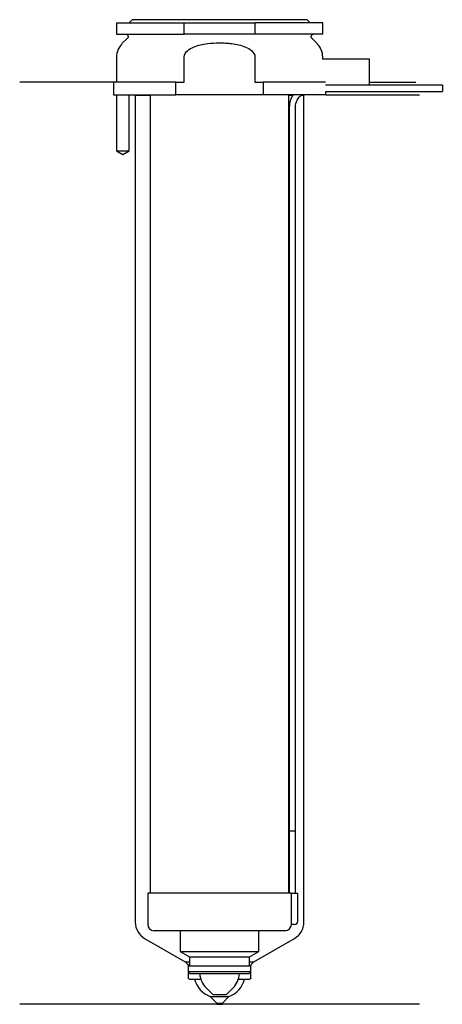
# Model space of a CAD drawing. Header units: inches. Extents: x 26 to 93, y 127 to 284.
import ezdxf

# ---------------------------------------------------------------- set-up
doc = ezdxf.new("R2010")
doc.units = ezdxf.units.IN
for name, color, linetype in [('201', 7, 'Continuous'), ('30', 7, 'Continuous'), ('32', 7, 'Continuous')]:
    doc.layers.add(name, color=color, linetype=linetype)

msp = doc.modelspace()

# ---------------------------------------------------------------- linework, layer by layer
at = {"layer": '201', "color": 113}
for p, q in [((40.53, 274.31), (25.53, 274.31)), ((40.53, 274.31), (40.53, 272.31)), ((81.53, 274.31), (88.96, 274.31)), ((41.03, 272.31), (41.03, 263.31)), ((43.03, 263.31), (43.03, 272.31)), ((43.93, 272.31), (44.03, 272.21)), ((44.03, 272.21), (46.43, 272.21)), ((44.03, 272.21), (44.03, 139.88)), ((68.63, 272.21), (69.24, 272.21)), ((70.55, 272.21), (71.03, 272.21)), ((71.03, 272.21), (71.13, 272.31)), ((71.03, 139.88), (71.03, 272.21)), ((74.53, 272.31), (89.53, 272.31)), ((41.03, 263.31), (42.03, 262.74)), ((42.03, 262.74), (43.03, 263.31)), ((45.53, 137.28), (52.02, 133.53)), ((63.03, 133.53), (69.53, 137.28)), ((52.02, 133.53), (52.72, 133.53)), ((52.02, 133.53), (52.4, 133.15)), ((52.52, 132.86), (52.52, 130.93)), ((62.33, 133.53), (63.03, 133.53)), ((62.53, 130.93), (62.53, 132.86)), ((62.65, 133.15), (63.03, 133.53)), ((52.72, 130.73), (53.53, 130.73)), ((53.53, 130.73), (54.52, 130.73)), ((60.53, 130.73), (61.53, 130.73)), ((61.53, 130.73), (62.33, 130.73)), ((56.03, 127.98), (59.03, 127.98)), ((56.03, 127.98), (57.08, 126.93)), ((57.98, 126.93), (59.03, 127.98)), ((57.08, 126.73), (25.53, 126.73)), ((57.08, 126.93), (57.98, 126.93)), ((57.08, 126.93), (57.08, 126.73)), ((57.08, 126.73), (57.98, 126.73)), ((57.98, 126.73), (57.98, 126.93)), ((89.53, 126.73), (57.98, 126.73))]:
    msp.add_line(p, q, dxfattribs=at)
for centre, radius, start, end in [((47.03, 139.88), 3, 180, 240), ((68.03, 139.88), 3, 300, 360), ((57.4, 131.74), 4, 194.5916, 249.9557), ((57.65, 131.74), 4, 290.0443, 345.4084)]:
    msp.add_arc(centre, radius, start, end, dxfattribs=at)
at = {"layer": '201', "color": 113, "extrusion": (0, 0, -1)}
for centre, radius, start, end in [((-52.12, 132.86), 0.4, 135, 180), ((-62.93, 132.86), 0.4, 0, 45), ((-52.72, 130.93), 0.2, -90, 0), ((-62.33, 130.93), 0.2, 180, 270)]:
    msp.add_arc(centre, radius, start, end, dxfattribs=at)
at = {"layer": '30', "color": 113}
for p, q in [((41.03, 283.81), (51.87, 283.81)), ((41.03, 283.81), (41.03, 282.01)), ((43.53, 284.31), (43.03, 283.81)), ((71.53, 284.31), (43.53, 284.31)), ((51.87, 282.01), (51.87, 283.81)), ((51.87, 283.81), (63.18, 283.81)), ((74.03, 283.81), (63.18, 283.81)), ((63.18, 283.81), (63.18, 282.01)), ((72.03, 283.81), (71.53, 284.31)), ((74.03, 282.01), (74.03, 283.81)), ((41.03, 282.01), (51.87, 282.01)), ((42.76, 281.33), (41.9, 280.48)), ((63.18, 282.01), (51.87, 282.01)), ((74.03, 282.01), (63.18, 282.01)), ((73.15, 280.48), (72.29, 281.33)), ((41.03, 278.35), (41.03, 274.31)), ((51.87, 274.31), (51.87, 278.35)), ((63.18, 278.35), (63.18, 274.31)), ((74.03, 278.01), (74.03, 278.35)), ((50.54, 274.31), (40.53, 274.31)), ((40.53, 274.31), (40.53, 272.31)), ((41.03, 275.31), (41.03, 274.31)), ((50.54, 274.31), (51.87, 274.31)), ((50.54, 272.31), (50.54, 274.31)), ((63.18, 274.31), (64.51, 274.31)), ((64.51, 274.31), (64.51, 272.31)), ((74.48, 274.31), (64.51, 274.31)), ((74.53, 272.81), (93.18, 272.81)), ((74.53, 272.31), (74.53, 272.81)), ((93.18, 273.81), (81.53, 273.81)), ((93.18, 273.81), (93.18, 272.81)), ((40.53, 272.31), (50.54, 272.31)), ((41.03, 272.31), (41.03, 263.31)), ((43.03, 263.31), (43.03, 272.31)), ((46.43, 272.31), (46.43, 144.51)), ((64.51, 272.31), (50.54, 272.31)), ((74.53, 272.31), (64.51, 272.31)), ((68.63, 144.51), (68.63, 272.31)), ((68.68, 270.31), (68.68, 154.51)), ((69.68, 154.51), (69.68, 270.31)), ((41.03, 263.31), (43.03, 263.31)), ((68.68, 154.51), (69.68, 154.51)), ((68.68, 154.51), (69.68, 154.51)), ((68.68, 154.51), (68.68, 144.51)), ((69.68, 144.51), (69.68, 154.51)), ((46.03, 144.51), (46.03, 139.51)), ((69, 144.51), (46.03, 144.51)), ((69, 144.51), (70.03, 144.51)), ((69, 144.51), (69, 140.01)), ((70.03, 140.01), (70.03, 144.51)), ((69.53, 139.51), (69.02, 139.51)), ((68.03, 138.51), (47.03, 138.51)), ((51.23, 138.51), (51.23, 135.18)), ((63.83, 135.18), (63.83, 138.51)), ((51.23, 135.18), (52.72, 134.31)), ((51.23, 135.18), (63.83, 135.18)), ((52.72, 134.31), (52.72, 132.91)), ((52.72, 134.31), (62.33, 134.31)), ((62.33, 134.31), (63.83, 135.18)), ((62.33, 132.91), (62.33, 134.31)), ((52.52, 132.91), (52.52, 131.91)), ((52.52, 132.91), (62.53, 132.91)), ((62.53, 131.91), (62.53, 132.91)), ((62.53, 131.91), (52.52, 131.91)), ((52.52, 131.91), (52.82, 131.61)), ((62.23, 131.61), (52.82, 131.61)), ((62.23, 131.61), (62.53, 131.91)), ((55.38, 129.36), (56.43, 128.31)), ((58.63, 128.31), (59.68, 129.36)), ((56.43, 128.31), (58.63, 128.31))]:
    msp.add_line(p, q, dxfattribs=at)
at = {"layer": '30', "color": 113, "extrusion": (0, 0, -1)}
for centre, radius, start, end in [((-42.48, 281.61), 0.4, 90, 225), ((-72.58, 281.61), 0.4, -45, 90), ((-72.18, 270.31), 2.5, 0, 53.1295)]:
    msp.add_arc(centre, radius, start, end, dxfattribs=at)
at = {"layer": '30', "color": 113}
for centre, radius, start, end in [((44.03, 278.35), 3, 135, 180), ((71.03, 278.35), 3, 0, 45), ((72.18, 270.31), 3.5, 145.1489, 180), ((47.03, 139.51), 1, 180, 270), ((68.03, 139.51), 1, -90, 0), ((69.53, 140.01), 0.5, -90, 0), ((57.91, 131.9), 3.58, 184.5591, 225), ((57.14, 131.9), 3.58, 315, 355.4409)]:
    msp.add_arc(centre, radius, start, end, dxfattribs=at)
for points, knots in [([(55.58, 280.48), (56.22, 280.56), (56.87, 280.6), (57.84, 280.6), (58.17, 280.59), (58.82, 280.55), (59.15, 280.52), (59.47, 280.48)], [0, 0, 0, 0, 0.5, 0.5, 0.75, 0.75, 1, 1, 1, 1]), ([(51.87, 278.35), (51.87, 278.74), (52.1, 279.1), (52.67, 279.61), (53.02, 279.79), (54.07, 280.23), (54.83, 280.38), (55.58, 280.48)], [0, 0, 0, 0, 0.25, 0.25, 0.5, 0.5, 1, 1, 1, 1]), ([(59.47, 280.48), (60.22, 280.38), (60.98, 280.23), (62.04, 279.79), (62.38, 279.61), (62.95, 279.09), (63.18, 278.74), (63.18, 278.35)], [0, 0, 0, 0, 0.5, 0.5, 0.75, 0.75, 1, 1, 1, 1]), ([(69, 140.01), (69, 139.96), (69, 139.9), (69, 139.8), (69, 139.75), (69, 139.66), (69.01, 139.62), (69.01, 139.56), (69.01, 139.54), (69.02, 139.53), (69.02, 139.52), (69.02, 139.51)], [0, 0, 0, 0, 0.208381, 0.208381, 0.416996, 0.416996, 0.625825, 0.625825, 0.83609, 0.83609, 1, 1, 1, 1])]:
    msp.add_open_spline(points, degree=3, knots=knots, dxfattribs=at)
at = {"layer": '32', "color": 113}
for p, q in [((81.53, 278.01), (73.98, 278.01)), ((81.53, 273.81), (81.53, 278.01)), ((81.53, 273.81), (74.48, 273.81))]:
    msp.add_line(p, q, dxfattribs=at)

doc.saveas('drawing.dxf')
